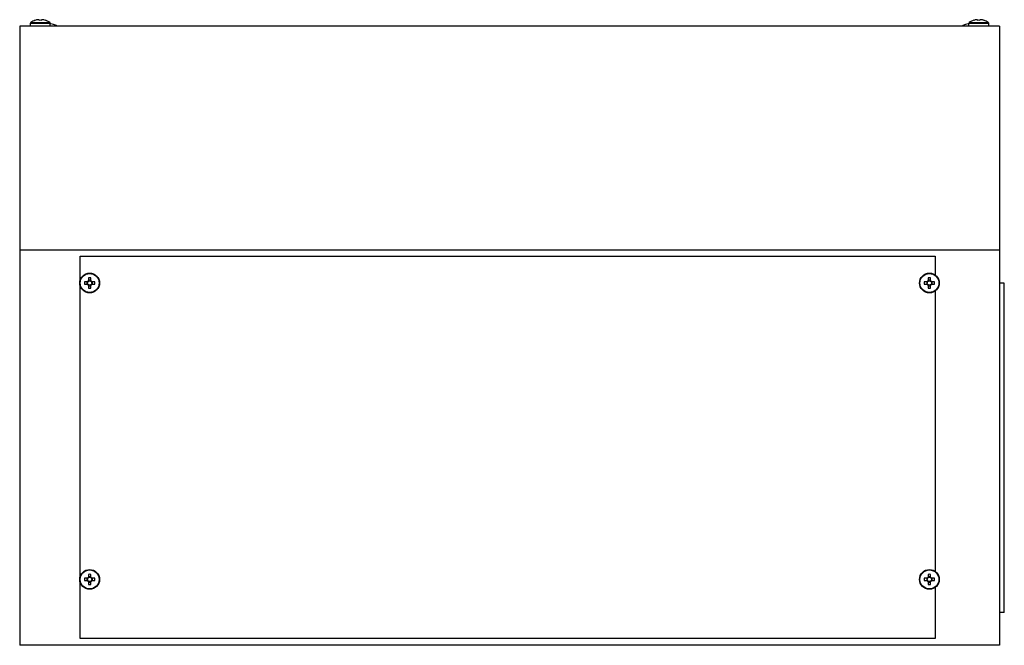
# Model space of a CAD drawing. Header units: millimetres. Extents: x 83 to 681, y 340 to 720.
import ezdxf

# ---------------------------------------------------------------- set-up
doc = ezdxf.new("R2010")
doc.units = ezdxf.units.MM
doc.header["$LTSCALE"] = 69.38402
doc.layers.get('0').update_dxf_attribs({"linetype": 'CONTINUOUS'})

msp = doc.modelspace()

# ---------------------------------------------------------------- linework, layer by layer
at = {"color": 7, "linetype": 'Continuous'}
for p, q in [((89.02, 716.35), (89.02, 718.04)), ((89.02, 718.04), (101.02, 718.04)), ((89.25, 718.48), (100.79, 718.48)), ((91.93, 719.79), (91.92, 719.82)), ((94.31, 720.2), (93.68, 720.2)), ((94.31, 720.2), (94.31, 719.79)), ((95.73, 719.79), (95.73, 720.2)), ((96.36, 720.2), (95.73, 720.2)), ((98.12, 719.82), (98.11, 719.79)), ((101.02, 716.35), (101.02, 718.04)), ((101.36, 717.7), (101.02, 717.7)), ((659.02, 717.7), (658.68, 717.7)), ((659.02, 718.04), (671.02, 718.04)), ((659.02, 716.35), (659.02, 718.04)), ((659.25, 718.48), (670.79, 718.48)), ((661.93, 719.79), (661.92, 719.82)), ((664.31, 720.2), (663.68, 720.2)), ((664.31, 720.2), (664.31, 719.79)), ((666.36, 720.2), (665.73, 720.2)), ((665.73, 719.79), (665.73, 720.2)), ((668.12, 719.82), (668.11, 719.79)), ((671.02, 716.35), (671.02, 718.04)), ((82.52, 716.35), (82.52, 340.31)), ((677.52, 716.35), (82.52, 716.35)), ((103.12, 717.32), (103.11, 717.29)), ((656.93, 717.29), (656.92, 717.32)), ((677.52, 716.35), (677.52, 340.31)), ((677.52, 580.27), (82.52, 580.27)), ((119.22, 561.56), (119.22, 576.65)), ((119.22, 576.65), (638.59, 576.65)), ((638.59, 576.65), (638.59, 565.09)), ((124.31, 563.4), (124.31, 561.38)), ((125.73, 561.38), (125.73, 563.4)), ((634.31, 563.4), (634.31, 561.38)), ((635.73, 561.38), (635.73, 563.4)), ((119.22, 381.56), (119.22, 559.06)), ((123.95, 561.02), (121.93, 561.02)), ((121.93, 559.6), (123.95, 559.6)), ((123.39, 561.02), (123.39, 559.6)), ((125.73, 561.94), (124.31, 561.94)), ((124.31, 559.24), (124.31, 557.22)), ((124.31, 558.69), (125.73, 558.69)), ((125.73, 557.22), (125.73, 559.24)), ((128.11, 561.02), (126.08, 561.02)), ((126.08, 559.6), (128.11, 559.6)), ((126.64, 559.6), (126.64, 561.02)), ((633.95, 561.02), (631.93, 561.02)), ((631.93, 559.6), (633.95, 559.6)), ((633.39, 561.02), (633.39, 559.6)), ((635.73, 561.94), (634.31, 561.94)), ((634.31, 559.24), (634.31, 557.22)), ((634.31, 558.69), (635.73, 558.69)), ((635.73, 557.22), (635.73, 559.24)), ((638.11, 561.02), (636.08, 561.02)), ((636.08, 559.6), (638.11, 559.6)), ((636.64, 559.6), (636.64, 561.02)), ((680.52, 560.31), (677.52, 560.31)), ((680.52, 360.31), (680.52, 560.31)), ((638.59, 555.53), (638.59, 385.09)), ((124.31, 383.4), (124.31, 381.38)), ((125.73, 381.38), (125.73, 383.4)), ((634.31, 383.4), (634.31, 381.38)), ((635.73, 381.38), (635.73, 383.4)), ((119.22, 344.46), (119.22, 379.06)), ((123.95, 381.02), (121.93, 381.02)), ((121.93, 379.6), (123.95, 379.6)), ((123.39, 381.02), (123.39, 379.6)), ((125.73, 381.94), (124.31, 381.94)), ((124.31, 379.24), (124.31, 377.22)), ((124.31, 378.69), (125.73, 378.69)), ((125.73, 377.22), (125.73, 379.24)), ((128.11, 381.02), (126.08, 381.02)), ((126.08, 379.6), (128.11, 379.6)), ((126.64, 379.6), (126.64, 381.02)), ((633.95, 381.02), (631.93, 381.02)), ((631.93, 379.6), (633.95, 379.6)), ((633.39, 381.02), (633.39, 379.6)), ((635.73, 381.94), (634.31, 381.94)), ((634.31, 379.24), (634.31, 377.22)), ((634.31, 378.69), (635.73, 378.69)), ((635.73, 377.22), (635.73, 379.24)), ((638.11, 381.02), (636.08, 381.02)), ((636.08, 379.6), (638.11, 379.6)), ((636.64, 379.6), (636.64, 381.02)), ((638.59, 375.53), (638.59, 344.46)), ((680.52, 360.31), (677.52, 360.31)), ((638.59, 344.46), (119.22, 344.46)), ((677.52, 340.31), (82.52, 340.31))]:
    msp.add_line(p, q, dxfattribs=at)
for centre, radius in [((125.02, 560.31), 6), ((125.02, 560.31), 5.77), ((635.02, 560.31), 6), ((635.02, 560.31), 5.77), ((125.02, 560.31), 1.28), ((635.02, 560.31), 1.28), ((125.02, 380.31), 6), ((125.02, 380.31), 5.77), ((635.02, 380.31), 6), ((635.02, 380.31), 5.77), ((125.02, 380.31), 1.28), ((635.02, 380.31), 1.28)]:
    msp.add_circle(centre, radius, dxfattribs=at)
for centre, radius, start, end in [((89.56, 718.04), 0.54, 125.25153, 180), ((95.02, 710.31), 10, 108.08194, 125.25153), ((95.02, 710.31), 9.97, 97.70671, 108.06049), ((95.02, 708.77), 11.05, 86.31628, 93.68372), ((95.02, 710.31), 9.97, 71.93951, 82.29357), ((95.02, 710.31), 10, 54.74847, 71.91806), ((100.48, 718.04), 0.54, 0, 54.74847), ((100.02, 707.81), 9.97, 71.93951, 82.29328), ((660.02, 707.81), 9.97, 97.70643, 108.06049), ((659.56, 718.04), 0.54, 125.25153, 180), ((665.02, 710.31), 10, 108.08194, 125.25153), ((665.02, 710.31), 9.97, 97.70671, 108.06049), ((665.02, 708.77), 11.05, 86.31628, 93.68372), ((665.02, 710.31), 9.97, 71.93951, 82.29357), ((665.02, 710.31), 10, 54.74847, 71.91806), ((670.48, 718.04), 0.54, 0, 54.74847), ((100.02, 707.81), 10, 58.75504, 71.91806), ((660.02, 707.81), 10, 108.08194, 121.24496), ((125.02, 541.28), 22.13, 88.16146, 91.83854), ((635.02, 541.28), 22.13, 88.16146, 91.83854), ((144.04, 560.31), 22.13, 178.162, 180.00089), ((144.04, 560.31), 22.13, 179.99911, 181.838), ((125.02, 560.31), 1.51, 117.95874, 152.04038), ((125.02, 560.31), 1.51, 207.95874, 242.04038), ((125.02, 579.34), 22.13, 268.16146, 271.83854), ((125.02, 560.31), 1.51, 27.95874, 62.04038), ((125.02, 560.31), 1.51, 297.95874, 332.04038), ((106, 560.31), 22.13, 359.99911, 1.838), ((106, 560.31), 22.13, 358.162, 0.00089), ((654.04, 560.31), 22.13, 178.162, 180.00089), ((654.04, 560.31), 22.13, 179.99911, 181.838), ((635.02, 560.31), 1.51, 117.95874, 152.04038), ((635.02, 560.31), 1.51, 207.95874, 242.04038), ((635.02, 579.34), 22.13, 268.16146, 271.83854), ((635.02, 560.31), 1.51, 27.95874, 62.04038), ((635.02, 560.31), 1.51, 297.95874, 332.04038), ((616, 560.31), 22.13, 359.99911, 1.838), ((616, 560.31), 22.13, 358.162, 0.00089), ((125.02, 361.28), 22.13, 88.16146, 91.83854), ((635.02, 361.28), 22.13, 88.16146, 91.83854), ((144.04, 380.31), 22.13, 178.162, 180.00089), ((144.04, 380.31), 22.13, 179.99911, 181.838), ((125.02, 380.31), 1.51, 117.95874, 152.04038), ((125.02, 380.31), 1.51, 207.95874, 242.04038), ((125.02, 399.34), 22.13, 268.16146, 271.83854), ((125.02, 380.31), 1.51, 27.95874, 62.04038), ((125.02, 380.31), 1.51, 297.95874, 332.04038), ((106, 380.31), 22.13, 359.99911, 1.838), ((106, 380.31), 22.13, 358.162, 0.00089), ((654.04, 380.31), 22.13, 178.162, 180.00089), ((654.04, 380.31), 22.13, 179.99911, 181.838), ((635.02, 380.31), 1.51, 117.95874, 152.04038), ((635.02, 380.31), 1.51, 207.95874, 242.04038), ((635.02, 399.34), 22.13, 268.16146, 271.83854), ((635.02, 380.31), 1.51, 27.95874, 62.04038), ((635.02, 380.31), 1.51, 297.95874, 332.04038), ((616, 380.31), 22.13, 359.99911, 1.838), ((616, 380.31), 22.13, 358.162, 0.00089)]:
    msp.add_arc(centre, radius, start, end, dxfattribs=at)

doc.saveas('drawing.dxf')
